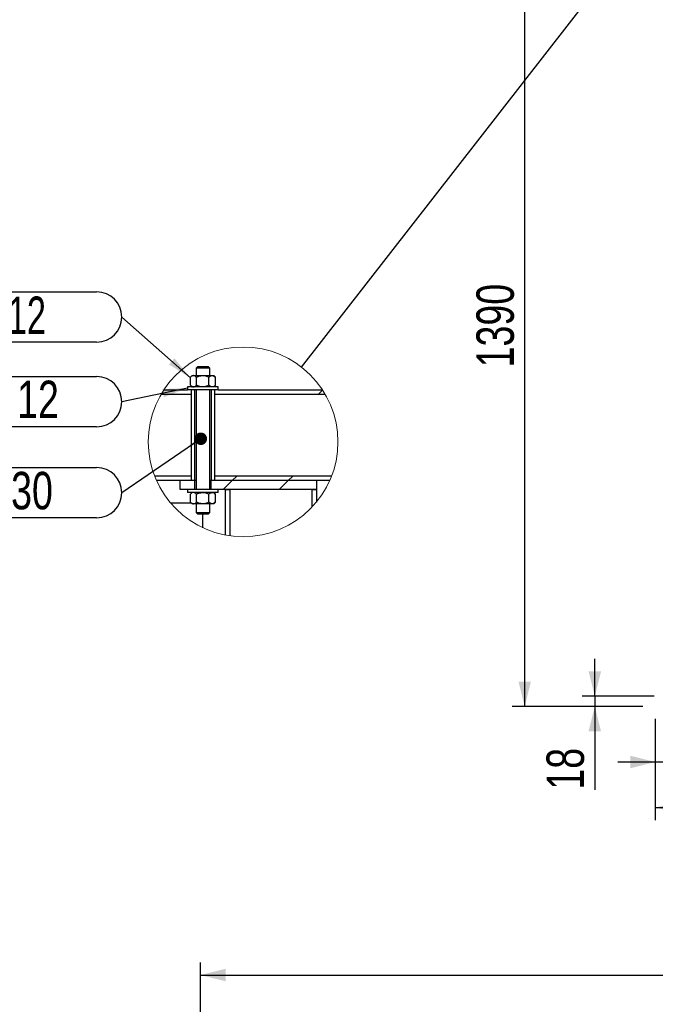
# Model space of a CAD drawing. Header units: millimetres. Extents: x 5 to 589, y 5 to 415.
# Tile 51 of 85: x 257 to 308, y 200 to 279. Entities that reach past the tile are written whole.
import ezdxf

# ---------------------------------------------------------------- set-up
doc = ezdxf.new("R2010")
doc.units = ezdxf.units.MM
for name, color, linetype in [('COTES', 1, 'Continuous'), ('NOTES', 6, 'Continuous'), ('TRAIT-FINS', 9, 'Continuous')]:
    doc.layers.add(name, color=color, linetype=linetype)
doc.layers.add('TRAIT-FORT', color=4, linetype='Continuous', lineweight=25)
doc.styles.add('SLDTEXTSTYLE0', font='TXT', dxfattribs={"width": 0.75})
doc.styles.add('SLDTEXTSTYLE1', font='TXT', dxfattribs={"width": 0.6875})
doc.dimstyles.new('SLDDIMSTYLE0', dxfattribs={"dimtxt": 3, "dimasz": 2, "dimexe": 0, "dimexo": 0.0625, "dimgap": 0.75, "dimtad": 1, "dimdec": 0, "dimlfac": 22, "dimrnd": 1e-09, "dimzin": 12, "dimdsep": 46, "dimtxsty": 'SLDTEXTSTYLE0', "dimsah": 1, "dimcen": 0.09, "dimadec": 0, "dimazin": 3, "dimtfac": 1, "dimtdec": 0, "dimtmove": 0, "dimatfit": 0, "dimfxl": 1, "dimfrac": 2, "dimtolj": 1, "dimtzin": 12, "dimarcsym": 0})
doc.dimstyles.new('SLDDIMSTYLE1', dxfattribs={"dimtxt": 3, "dimasz": 2, "dimexe": 0, "dimexo": 0.0625, "dimgap": 0.75, "dimtad": 1, "dimdec": 0, "dimlfac": 22, "dimrnd": 1e-09, "dimzin": 12, "dimdsep": 46, "dimtxsty": 'SLDTEXTSTYLE0', "dimsah": 1, "dimcen": 0.09, "dimadec": 0, "dimazin": 3, "dimtfac": 1, "dimtdec": 0, "dimtofl": 0, "dimtmove": 0, "dimatfit": 3, "dimfxl": 1, "dimfrac": 2, "dimtolj": 1, "dimtzin": 12, "dimarcsym": 0})
doc.dimstyles.new('SLDDIMSTYLE2', dxfattribs={"dimtxt": 0.18, "dimasz": 1, "dimexe": 0, "dimexo": 0.0625, "dimgap": 0, "dimtad": 0, "dimtih": 1, "dimtoh": 1, "dimdec": 0, "dimrnd": 1e-09, "dimzin": 0, "dimdsep": 46, "dimtxsty": 'Standard', "dimblk1": 'DOT', "dimblk2": 'DOT', "dimsah": 1, "dimcen": 0.09, "dimadec": 0, "dimazin": 0, "dimtfac": 1, "dimtdec": 0, "dimtofl": 0, "dimtmove": 0, "dimatfit": 3, "dimldrblk": 'DOT', "dimfxl": 1, "dimfrac": 2, "dimtolj": 1, "dimtzin": 0, "dimarcsym": 0})
doc.dimstyles.new('SLDDIMSTYLE3', dxfattribs={"dimtxt": 0.18, "dimasz": 2, "dimexe": 0, "dimexo": 0.0625, "dimgap": 0, "dimtad": 0, "dimtih": 1, "dimtoh": 1, "dimdec": 0, "dimrnd": 1e-09, "dimzin": 0, "dimdsep": 46, "dimtxsty": 'Standard', "dimsah": 1, "dimcen": 0.09, "dimadec": 0, "dimazin": 0, "dimtfac": 2, "dimtdec": 0, "dimtofl": 0, "dimtmove": 0, "dimatfit": 3, "dimfxl": 1, "dimfrac": 2, "dimtolj": 1, "dimtzin": 0, "dimarcsym": 0})
doc.dimstyles.new('SLDDIMSTYLE4', dxfattribs={"dimtxt": 0.18, "dimasz": 2, "dimexe": 0, "dimexo": 0.0625, "dimgap": 0, "dimtad": 0, "dimtih": 1, "dimtoh": 1, "dimdec": 0, "dimrnd": 1e-09, "dimzin": 0, "dimdsep": 46, "dimtxsty": 'Standard', "dimblk1": 'NONE', "dimblk2": 'NONE', "dimsah": 1, "dimcen": 0.09, "dimadec": 0, "dimazin": 0, "dimtfac": 2, "dimtdec": 0, "dimtofl": 0, "dimtmove": 0, "dimatfit": 3, "dimldrblk": 'NONE', "dimfxl": 1, "dimfrac": 2, "dimtolj": 1, "dimtzin": 0, "dimarcsym": 0})

# ---------------------------------------------------------------- blocks, each defined once
blk = doc.blocks.new('_D_4')
at = {"layer": 'COTES', "color": 1, "transparency": 16777216}
for p, q in [((271.706, 148.639), (271.706, 203.729)), ((432.479, 147.73), (432.479, 203.729)), ((271.706, 202.729), (432.479, 202.729))]:
    blk.add_line(p, q, dxfattribs=at)
for points in [[(271.706, 202.729), (273.706, 202.229), (273.706, 203.229)], [(432.479, 202.729), (430.479, 203.229), (430.479, 202.229)]]:
    blk.add_solid(points, dxfattribs=at)
at = {"layer": 'COTES', "color": 1, "transparency": 16777216, "insert": (347.659, 206.596), "char_height": 3, "attachment_point": 1, "style": 'SLDTEXTSTYLE0'}
blk.add_mtext('3537', dxfattribs=at)
blk = doc.blocks.new('_D_24')
at = {"layer": 'COTES', "color": 1, "transparency": 16777216}
for p, q in [((297.656, 224.235), (297.656, 287.417)), ((307.116, 224.235), (296.656, 224.235))]:
    blk.add_line(p, q, dxfattribs=at)
for points in [[(297.656, 287.417), (297.156, 285.417), (298.156, 285.417)], [(297.656, 224.235), (298.156, 226.235), (297.156, 226.235)]]:
    blk.add_solid(points, dxfattribs=at)
at = {"layer": 'COTES', "color": 1, "transparency": 16777216, "insert": (293.789, 251.392), "char_height": 3, "attachment_point": 1, "rotation": 90, "style": 'SLDTEXTSTYLE0'}
blk.add_mtext('1390', dxfattribs=at)
blk = doc.blocks.new('_D_25')
at = {"layer": 'COTES', "color": 1, "transparency": 16777216}
for p, q in [((303.271, 225.053), (303.271, 228.053)), ((308.025, 225.053), (302.271, 225.053)), ((303.271, 225.053), (303.271, 224.235)), ((307.116, 224.235), (302.271, 224.235)), ((303.271, 224.235), (303.271, 217.573))]:
    blk.add_line(p, q, dxfattribs=at)
for points in [[(303.271, 225.053), (303.771, 227.053), (302.771, 227.053)], [(303.271, 224.235), (302.771, 222.235), (303.771, 222.235)]]:
    blk.add_solid(points, dxfattribs=at)
at = {"layer": 'COTES', "color": 1, "transparency": 16777216, "insert": (299.403, 217.573), "char_height": 3, "attachment_point": 1, "rotation": 90, "style": 'SLDTEXTSTYLE0'}
blk.add_mtext('18', dxfattribs=at)
blk = doc.blocks.new('_D_31')
at = {"layer": 'COTES', "color": 1, "transparency": 16777216}
for p, q in [((308.116, 223.235), (308.116, 215.144)), ((392.206, 223.235), (392.206, 215.144)), ((308.116, 216.144), (392.206, 216.144))]:
    blk.add_line(p, q, dxfattribs=at)
for points in [[(308.116, 216.144), (310.116, 215.644), (310.116, 216.644)], [(392.206, 216.144), (390.206, 216.644), (390.206, 215.644)]]:
    blk.add_solid(points, dxfattribs=at)
at = {"layer": 'COTES', "color": 1, "transparency": 16777216, "insert": (345.728, 220.011), "char_height": 3, "attachment_point": 1, "style": 'SLDTEXTSTYLE0'}
blk.add_mtext('1850', dxfattribs=at)
blk = doc.blocks.new('_D_32')
at = {"layer": 'COTES', "color": 1, "transparency": 16777216}
for p, q in [((309.025, 224.053), (309.025, 218.79)), ((308.116, 223.235), (308.116, 218.79)), ((308.116, 219.79), (305.116, 219.79)), ((309.025, 219.79), (308.116, 219.79)), ((309.025, 219.79), (317.833, 219.79))]:
    blk.add_line(p, q, dxfattribs=at)
for points in [[(308.116, 219.79), (306.116, 220.29), (306.116, 219.29)], [(309.025, 219.79), (311.025, 219.29), (311.025, 220.29)]]:
    blk.add_solid(points, dxfattribs=at)
at = {"layer": 'COTES', "color": 1, "transparency": 16777216, "insert": (313.399, 223.657), "char_height": 3, "attachment_point": 1, "style": 'SLDTEXTSTYLE0'}
blk.add_mtext('20', dxfattribs=at)
blk = doc.blocks.new('_None')
blk = doc.blocks.new('SW_HATCH_2')
at = {"layer": 'TRAIT-FINS', "color": 0}
for p, q in [((7.636, 7.636), (7.969, 7.969)), ((0.727, 0.727), (1.091, 1.091)), ((5.217, 0.727), (5.581, 1.091)), ((0, 0), (0.727, 0.727)), ((4.49, 0), (5.217, 0.727))]:
    blk.add_line(p, q, dxfattribs=at)
blk = doc.blocks.new('SW_NOTE_11')
at = {"layer": 'NOTES', "color": 0}
for p, q in [((-29.648, 2.01), (-2.01, 2.01)), ((-2.01, -2.01), (-29.648, -2.01))]:
    blk.add_line(p, q, dxfattribs=at)
for centre, start, end in [((-29.648, 0), 90, 270), ((-2.01, 0), 270, 90)]:
    blk.add_arc(centre, 2.01, start, end, dxfattribs=at)
at = {"layer": 'NOTES', "color": 0, "insert": (-15.874, 1.637), "char_height": 3, "attachment_point": 2, "style": 'SLDTEXTSTYLE1'}
blk.add_mtext('ECROU H M 12', dxfattribs=at)
blk = doc.blocks.new('SW_NOTE_12')
at = {"layer": 'NOTES', "color": 0}
for p, q in [((-31.407, 2.01), (-2.01, 2.01)), ((-2.01, -2.01), (-31.407, -2.01))]:
    blk.add_line(p, q, dxfattribs=at)
for centre, start, end in [((-31.407, 0), 90, 270), ((-2.01, 0), 270, 90)]:
    blk.add_arc(centre, 2.01, start, end, dxfattribs=at)
at = {"layer": 'NOTES', "color": 0, "insert": (-16.906, 1.685), "char_height": 3, "attachment_point": 2, "style": 'SLDTEXTSTYLE0'}
blk.add_mtext('RONDELLE M 12', dxfattribs=at)
blk = doc.blocks.new('SW_NOTE_13')
at = {"layer": 'NOTES', "color": 0}
for p, q in [((-41.709, 2.01), (-2.01, 2.01)), ((-2.01, -2.01), (-41.709, -2.01))]:
    blk.add_line(p, q, dxfattribs=at)
for centre, start, end in [((-41.709, 0), 90, 270), ((-2.01, 0), 270, 90)]:
    blk.add_arc(centre, 2.01, start, end, dxfattribs=at)
at = {"layer": 'NOTES', "color": 0, "insert": (-21.902, 1.67), "char_height": 3, "attachment_point": 2, "style": 'SLDTEXTSTYLE0'}
blk.add_mtext('TIGE FILETEE M12-130', dxfattribs=at)
blk = doc.blocks.new('_Dot')
at = {"color": 0, "linetype": 'ByBlock', "lineweight": -2}
blk.add_line((-0.5, 0), (-1, 0), dxfattribs=at)
at = {"color": 0, "linetype": 'ByBlock', "const_width": 0.5}
blk.add_lwpolyline([(-0.25, 0, 1), (0.25, 0, 1)], format="xyb", close=True, dxfattribs=at)

msp = doc.modelspace()

# ---------------------------------------------------------------- linework, layer by layer
at = {"color": 7, "linetype": 'Continuous', "lineweight": 18}
msp.add_circle((275.109, 245.426), 7.595, dxfattribs=at)
at = {"layer": 'TRAIT-FORT', "color": 4, "linetype": 'Continuous', "lineweight": 25}
for p, q in [((271.479, 251.466), (271.343, 251.329)), ((271.343, 251.329), (271.343, 250.738)), ((272.434, 251.329), (271.343, 251.329)), ((271.479, 251.466), (272.298, 251.466)), ((272.434, 251.329), (272.298, 251.466)), ((272.434, 250.738), (272.434, 251.329)), ((271.025, 250.738), (270.891, 250.605)), ((270.891, 249.963), (270.891, 250.605)), ((271.025, 250.738), (271.134, 250.738)), ((271.134, 250.738), (271.876, 250.738)), ((271.377, 249.963), (271.377, 250.605)), ((271.876, 250.738), (272.63, 250.738)), ((272.375, 249.963), (272.375, 250.605)), ((272.63, 250.738), (272.752, 250.738)), ((272.886, 250.605), (272.752, 250.738)), ((272.886, 249.963), (272.886, 250.605)), ((268.541, 249.238), (270.934, 249.238)), ((268.766, 249.602), (270.661, 249.602)), ((270.661, 249.829), (270.661, 249.602)), ((273.116, 249.829), (270.661, 249.829)), ((273.116, 249.602), (270.661, 249.602)), ((270.899, 249.955), (271.025, 249.829)), ((270.934, 249.602), (270.934, 242.329)), ((270.934, 249.602), (270.934, 249.238)), ((271.207, 249.602), (271.207, 242.329)), ((271.343, 249.602), (271.343, 241.602)), ((272.434, 241.602), (272.434, 249.602)), ((272.57, 242.329), (272.57, 249.602)), ((272.752, 249.829), (272.878, 249.955)), ((272.843, 242.329), (272.843, 249.602)), ((272.843, 249.238), (272.843, 249.602)), ((272.843, 249.238), (281.677, 249.238)), ((272.886, 249.963), (272.878, 249.956)), ((273.116, 249.602), (273.116, 249.829)), ((273.116, 249.602), (281.452, 249.602)), ((270.934, 242.693), (268.022, 242.693)), ((270.934, 242.329), (268.173, 242.329)), ((270.07, 241.602), (270.07, 242.329)), ((271.252, 242.329), (270.07, 242.329)), ((270.934, 242.693), (270.934, 242.329)), ((271.207, 242.329), (270.934, 242.329)), ((271.252, 241.602), (271.252, 242.329)), ((271.343, 242.329), (271.252, 242.329)), ((272.525, 242.329), (272.434, 242.329)), ((272.525, 242.329), (272.525, 241.602)), ((280.979, 242.329), (272.525, 242.329)), ((272.843, 242.329), (272.57, 242.329)), ((272.843, 242.329), (272.843, 242.693)), ((282.195, 242.693), (272.843, 242.693)), ((282.044, 242.329), (272.843, 242.329)), ((280.979, 242.329), (280.979, 241.602)), ((270.661, 241.602), (270.07, 241.602)), ((270.661, 241.602), (270.661, 241.375)), ((273.116, 241.602), (270.661, 241.602)), ((273.116, 241.375), (270.661, 241.375)), ((271.025, 241.375), (270.891, 241.241)), ((272.886, 241.241), (272.752, 241.375)), ((273.116, 241.375), (273.116, 241.602)), ((280.979, 241.602), (273.116, 241.602)), ((273.707, 237.96), (273.707, 241.602)), ((273.707, 241.602), (274.07, 241.602)), ((274.07, 237.901), (274.07, 241.602)), ((280.616, 241.602), (280.616, 240.195)), ((280.616, 241.602), (280.979, 241.602)), ((280.979, 241.602), (280.979, 240.606)), ((270.979, 240.511), (269.318, 240.511)), ((270.891, 240.599), (270.891, 241.241)), ((270.899, 240.591), (271.025, 240.466)), ((271.377, 240.599), (271.377, 241.241)), ((272.375, 240.599), (272.375, 241.241)), ((272.752, 240.466), (272.878, 240.592)), ((272.886, 240.599), (272.878, 240.592)), ((272.886, 240.599), (272.886, 241.241)), ((271.134, 240.466), (271.025, 240.466)), ((271.876, 240.466), (271.134, 240.466)), ((271.343, 240.466), (271.343, 239.784)), ((271.343, 239.784), (271.479, 239.648)), ((271.343, 239.784), (272.434, 239.784)), ((272.63, 240.466), (271.876, 240.466)), ((272.298, 239.648), (272.434, 239.784)), ((272.434, 239.784), (272.434, 240.466)), ((272.752, 240.466), (272.63, 240.466)), ((272.298, 239.648), (271.479, 239.648)), ((271.888, 238.546), (271.888, 239.648))]:
    msp.add_line(p, q, dxfattribs=at)
for points, knots in [([(271.134, 250.738), (271.09, 250.729), (270.996, 250.71), (270.928, 250.641), (270.891, 250.605)], [0, 0, 0, 0, 0.466578, 1, 1, 1, 1]), ([(271.377, 250.605), (271.345, 250.635), (271.284, 250.694), (271.195, 250.736), (271.145, 250.738), (271.134, 250.738)], [0, 0, 0, 0, 0.46855, 0.892082, 1, 1, 1, 1]), ([(271.377, 250.605), (271.436, 250.632), (271.543, 250.681), (271.711, 250.729), (271.821, 250.735), (271.876, 250.738)], [0, 0, 0, 0, 0.370459, 0.681018, 1, 1, 1, 1]), ([(271.876, 250.738), (271.884, 250.738), (271.954, 250.738), (272.086, 250.719), (272.243, 250.667), (272.337, 250.623), (272.375, 250.605)], [0, 0, 0, 0, 0.04837, 0.399326, 0.762962, 1, 1, 1, 1]), ([(272.375, 250.605), (272.408, 250.635), (272.473, 250.694), (272.567, 250.736), (272.619, 250.738), (272.63, 250.738)], [0, 0, 0, 0, 0.464835, 0.890745, 1, 1, 1, 1]), ([(272.63, 250.738), (272.676, 250.729), (272.774, 250.71), (272.847, 250.641), (272.886, 250.605)], [0, 0, 0, 0, 0.470454, 1, 1, 1, 1]), ([(270.891, 249.963), (270.908, 249.947), (270.939, 249.916), (270.991, 249.876), (271.045, 249.846), (271.094, 249.831), (271.124, 249.83), (271.134, 249.829)], [0, 0, 0, 0, 0.240167, 0.467751, 0.685505, 0.892423, 1, 1, 1, 1]), ([(271.134, 249.829), (271.178, 249.839), (271.273, 249.858), (271.341, 249.926), (271.377, 249.963)], [0, 0, 0, 0, 0.466575, 1, 1, 1, 1]), ([(271.876, 249.829), (271.822, 249.832), (271.713, 249.839), (271.544, 249.886), (271.436, 249.936), (271.377, 249.963)], [0, 0, 0, 0, 0.309983, 0.629544, 1, 1, 1, 1]), ([(272.375, 249.963), (272.337, 249.945), (272.245, 249.901), (272.088, 249.849), (271.956, 249.83), (271.884, 249.829), (271.876, 249.829)], [0, 0, 0, 0, 0.237042, 0.589021, 0.951629, 1, 1, 1, 1]), ([(272.63, 249.829), (272.584, 249.838), (272.486, 249.858), (272.413, 249.926), (272.375, 249.963)], [0, 0, 0, 0, 0.470467, 1, 1, 1, 1]), ([(272.886, 249.963), (272.852, 249.932), (272.787, 249.874), (272.693, 249.832), (272.641, 249.83), (272.63, 249.829)], [0, 0, 0, 0, 0.464844, 0.890761, 1, 1, 1, 1]), ([(271.134, 241.375), (271.09, 241.366), (270.996, 241.346), (270.928, 241.278), (270.891, 241.241)], [0, 0, 0, 0, 0.466581, 1, 1, 1, 1]), ([(271.377, 241.241), (271.345, 241.272), (271.284, 241.33), (271.195, 241.372), (271.145, 241.374), (271.134, 241.375)], [0, 0, 0, 0, 0.468545, 0.892083, 1, 1, 1, 1]), ([(271.377, 241.241), (271.436, 241.268), (271.543, 241.318), (271.711, 241.365), (271.821, 241.372), (271.876, 241.375)], [0, 0, 0, 0, 0.370458, 0.681018, 1, 1, 1, 1]), ([(271.876, 241.375), (271.884, 241.375), (271.954, 241.374), (272.086, 241.355), (272.243, 241.304), (272.337, 241.259), (272.375, 241.241)], [0, 0, 0, 0, 0.04837, 0.399327, 0.762962, 1, 1, 1, 1]), ([(272.375, 241.241), (272.408, 241.272), (272.473, 241.331), (272.567, 241.372), (272.619, 241.374), (272.63, 241.375)], [0, 0, 0, 0, 0.464831, 0.890745, 1, 1, 1, 1]), ([(272.63, 241.375), (272.676, 241.366), (272.774, 241.347), (272.847, 241.278), (272.886, 241.241)], [0, 0, 0, 0, 0.470457, 1, 1, 1, 1]), ([(270.891, 240.599), (270.908, 240.583), (270.939, 240.552), (270.991, 240.513), (271.045, 240.483), (271.094, 240.468), (271.124, 240.466), (271.134, 240.466)], [0, 0, 0, 0, 0.240168, 0.467747, 0.685506, 0.892422, 1, 1, 1, 1]), ([(271.134, 240.466), (271.178, 240.475), (271.273, 240.494), (271.341, 240.563), (271.377, 240.599)], [0, 0, 0, 0, 0.466574, 1, 1, 1, 1]), ([(271.876, 240.466), (271.822, 240.469), (271.713, 240.475), (271.544, 240.522), (271.436, 240.572), (271.377, 240.599)], [0, 0, 0, 0, 0.309984, 0.629545, 1, 1, 1, 1]), ([(272.375, 240.599), (272.337, 240.582), (272.245, 240.538), (272.088, 240.486), (271.956, 240.466), (271.884, 240.466), (271.876, 240.466)], [0, 0, 0, 0, 0.237042, 0.58902, 0.951629, 1, 1, 1, 1]), ([(272.63, 240.466), (272.584, 240.475), (272.486, 240.494), (272.413, 240.563), (272.375, 240.599)], [0, 0, 0, 0, 0.470466, 1, 1, 1, 1]), ([(272.886, 240.599), (272.852, 240.569), (272.787, 240.51), (272.693, 240.469), (272.641, 240.466), (272.63, 240.466)], [0, 0, 0, 0, 0.46484, 0.890761, 1, 1, 1, 1])]:
    msp.add_open_spline(points, degree=3, knots=knots, dxfattribs=at)

# ---------------------------------------------------------------- block references
at = {"layer": 'NOTES', "color": 211}
for name, p in [('SW_NOTE_11', (265.389, 255.427)), ('SW_NOTE_12', (265.389, 248.643)), ('SW_NOTE_13', (265.389, 241.357))]:
    msp.add_blockref(name, p, dxfattribs=at)
at = {"layer": 'TRAIT-FINS', "color": 9}
msp.add_blockref('SW_HATCH_2', (273.504, 241.602), dxfattribs=at)

# ---------------------------------------------------------------- dimensions: what is measured, and where the dimension line sits
at = {"layer": 'COTES', "color": 1}
for base, p1, p2, dimstyle, picture, middle in [((297.656, 287.417), (308.116, 224.235), (308.093, 287.417), 'SLDDIMSTYLE1', '_D_24', (297.656, 255.826)), ((303.271, 224.235), (309.025, 225.053), (308.116, 224.235), 'SLDDIMSTYLE0', '_D_25', (303.271, 219.79))]:
    dim = msp.add_linear_dim(base=base, p1=p1, p2=p2, angle=90, dimstyle=dimstyle, dxfattribs=at)
    dim.commit()
    dim.dimension.update_dxf_attribs({"geometry": picture, "text_midpoint": middle, "dimtype": 160})
for base, p1, p2, dimstyle, picture, middle in [((308.116, 219.79), (309.025, 225.053), (308.116, 224.235), 'SLDDIMSTYLE0', '_D_32', (315.616, 219.79)), ((392.206, 216.144), (308.116, 224.235), (392.206, 224.235), 'SLDDIMSTYLE1', '_D_31', (350.161, 216.144)), ((432.479, 202.729), (271.706, 147.639), (432.479, 146.73), 'SLDDIMSTYLE1', '_D_4', (352.093, 202.729))]:
    dim = msp.add_linear_dim(base=base, p1=p1, p2=p2, dimstyle=dimstyle, dxfattribs=at)
    dim.commit()
    dim.dimension.update_dxf_attribs({"geometry": picture, "text_midpoint": middle, "dimtype": 160})

# ---------------------------------------------------------------- leaders
at = {"color": 7, "linetype": 'Continuous', "lineweight": 18, "has_arrowhead": 0}
msp.add_leader([(279.775, 251.417), (307.392, 286.877)], dimstyle='SLDDIMSTYLE4', dxfattribs=at)
at = {"layer": 'NOTES', "color": 211}
for points, dimstyle in [([(270.891, 250.547), (265.389, 255.427)], 'SLDDIMSTYLE3'), ([(270.661, 249.736), (265.389, 248.643)], 'SLDDIMSTYLE3'), ([(271.719, 245.678), (265.389, 241.357)], 'SLDDIMSTYLE2')]:
    msp.add_leader(points, dimstyle=dimstyle, dxfattribs=at)

doc.saveas('drawing.dxf')
